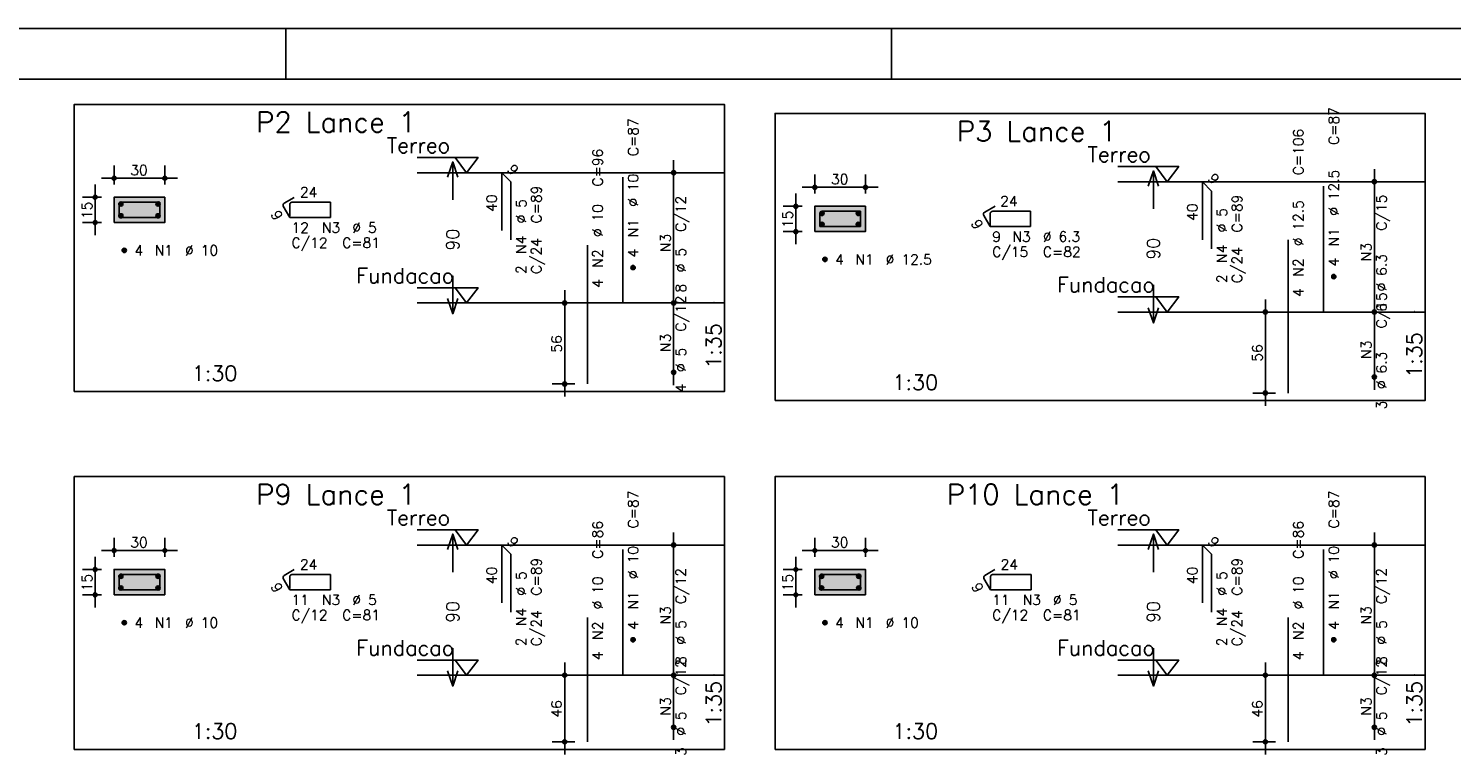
# Model space of a CAD drawing. Extents: x 0 to 119, y 0 to 84.
# Tile 8 of 20: x 16 to 44, y 70 to 84. Entities that reach past the tile are written whole.
import ezdxf

# ---------------------------------------------------------------- set-up
doc = ezdxf.new("R2010")
doc.units = 0
doc.linetypes.add('ESTILO_TQS_0002', pattern=[0.4, 0.1, -0.3])
for name, color, linetype in [('1', 1, 'CONTINUOUS'), ('2', 2, 'CONTINUOUS'), ('3', 3, 'CONTINUOUS'), ('4', 4, 'CONTINUOUS'), ('6', 6, 'CONTINUOUS'), ('7', 7, 'CONTINUOUS'), ('8', 8, 'CONTINUOUS')]:
    doc.layers.add(name, color=color, linetype=linetype)
doc.styles.get("Standard").update_dxf_attribs({"font": 'ROMANS.SHX'})

msp = doc.modelspace()

# ---------------------------------------------------------------- linework, layer by layer
at = {"layer": '1', "linetype": 'CONTINUOUS'}
for p, q in [((0, 84.099998), (118.900002, 84.099998)), ((21, 83.099998), (21, 84.099998)), ((32.950001, 83.099998), (32.950001, 84.099998))]:
    msp.add_line(p, q, dxfattribs=at)
for points in [[(16.825, 76.92867), (29.65, 76.92867), (29.65, 82.600099), (16.825, 82.600099), (16.825, 76.92867)], [(30.65, 76.75), (43.475, 76.75), (43.475, 82.421429), (30.65, 82.421429), (30.65, 76.75)], [(23.59, 81.550099), (24.79, 81.550099), (24.565, 81.250099), (24.34, 81.550099)], [(29.65, 81.250099), (23.59, 81.250099)], [(37.415, 81.371429), (38.615, 81.371429), (38.39, 81.071429), (38.165, 81.371429)], [(43.475, 81.071429), (37.415, 81.071429)], [(23.59, 78.97867), (24.79, 78.97867), (24.565, 78.67867), (24.34, 78.97867)], [(29.65, 78.67867), (23.59, 78.67867)], [(37.415, 78.8), (38.615, 78.8), (38.39, 78.5), (38.165, 78.8)], [(43.475, 78.5), (37.415, 78.5)], [(16.825, 69.863018), (29.65, 69.863018), (29.65, 75.248732), (16.825, 75.248732), (16.825, 69.863018)], [(30.65, 69.863018), (43.475, 69.863018), (43.475, 75.248732), (30.65, 75.248732), (30.65, 69.863018)], [(23.59, 74.198732), (24.79, 74.198732), (24.565, 73.898732), (24.34, 74.198732)], [(37.415, 74.198732), (38.615, 74.198732), (38.39, 73.898732), (38.165, 74.198732)], [(29.65, 73.898732), (23.59, 73.898732)], [(43.475, 73.898732), (37.415, 73.898732)], [(23.59, 71.627303), (24.79, 71.627303), (24.565, 71.327303), (24.34, 71.627303)], [(37.415, 71.627303), (38.615, 71.627303), (38.39, 71.327303), (38.165, 71.627303)], [(29.65, 71.327303), (23.59, 71.327303)], [(43.475, 71.327303), (37.415, 71.327303)]]:
    msp.add_lwpolyline(points, dxfattribs=at)
at = {"layer": '1', "linetype": 'ESTILO_TQS_0002'}
for points in [[(17.61, 80.266884), (18.61, 80.266884), (18.61, 80.766884), (17.61, 80.766884), (17.61, 80.266884)], [(31.435, 80.088214), (32.435, 80.088214), (32.435, 80.588214), (31.435, 80.588214), (31.435, 80.088214)], [(17.61, 72.915518), (18.61, 72.915518), (18.61, 73.415518), (17.61, 73.415518), (17.61, 72.915518)], [(31.435, 72.915518), (32.435, 72.915518), (32.435, 73.415518), (31.435, 73.415518), (31.435, 72.915518)]]:
    msp.add_lwpolyline(points, dxfattribs=at)
at = {"layer": '2', "linetype": 'CONTINUOUS'}
for p, q in [((28.65, 78.42867), (28.65, 81.500099)), ((17.61, 81.016884), (17.61, 81.391884)), ((18.61, 81.016884), (18.61, 81.391884)), ((28.65, 81.250099), (28.65, 81.250099)), ((31.435, 80.838214), (31.435, 81.213214)), ((32.435, 80.838214), (32.435, 81.213214)), ((42.475, 78.25), (42.475, 81.321429)), ((17.235, 80.016884), (17.235, 81.016884)), ((17.36, 81.141884), (18.86, 81.141884)), ((31.185, 80.963214), (32.685, 80.963214)), ((42.475, 81.071429), (42.475, 81.071429)), ((17.36, 80.766884), (16.985, 80.766884)), ((17.61, 80.766884), (17.61, 80.766884)), ((17.61, 80.766884), (17.61, 80.766884)), ((18.61, 80.766884), (18.61, 80.766884)), ((31.185, 80.588214), (30.81, 80.588214)), ((31.06, 79.838214), (31.06, 80.838214)), ((31.435, 80.588214), (31.435, 80.588214)), ((31.435, 80.588214), (31.435, 80.588214)), ((32.435, 80.588214), (32.435, 80.588214)), ((17.36, 80.266884), (16.985, 80.266884)), ((17.61, 80.266884), (17.61, 80.266884)), ((31.185, 80.088214), (30.81, 80.088214)), ((31.435, 80.088214), (31.435, 80.088214)), ((26.5, 76.82867), (26.5, 78.92867)), ((28.65, 77.057241), (28.65, 78.92867)), ((26.7, 78.67867), (26.25, 78.67867)), ((26.95, 78.67867), (26.95, 78.67867)), ((28.65, 78.67867), (28.65, 78.67867)), ((28.65, 78.67867), (28.65, 78.67867)), ((40.325, 76.65), (40.325, 78.75)), ((42.475, 76.964286), (42.475, 78.75)), ((40.525, 78.5), (40.075, 78.5)), ((40.775, 78.5), (40.775, 78.5)), ((42.475, 78.5), (42.475, 78.5)), ((42.475, 78.5), (42.475, 78.5)), ((28.65, 77.307241), (28.65, 77.307241)), ((26.7, 77.07867), (26.25, 77.07867)), ((26.95, 77.07867), (26.95, 77.07867)), ((42.475, 77.214286), (42.475, 77.214286)), ((40.525, 76.9), (40.075, 76.9)), ((40.775, 76.9), (40.775, 76.9)), ((28.65, 71.077303), (28.65, 74.148732)), ((42.475, 71.077303), (42.475, 74.148732)), ((17.61, 73.665518), (17.61, 74.040518)), ((18.61, 73.665518), (18.61, 74.040518)), ((28.65, 73.898732), (28.65, 73.898732)), ((31.435, 73.665518), (31.435, 74.040518)), ((32.435, 73.665518), (32.435, 74.040518)), ((42.475, 73.898732), (42.475, 73.898732)), ((17.235, 72.665518), (17.235, 73.665518)), ((17.36, 73.790518), (18.86, 73.790518)), ((31.06, 72.665518), (31.06, 73.665518)), ((31.185, 73.790518), (32.685, 73.790518)), ((17.36, 73.415518), (16.985, 73.415518)), ((17.61, 73.415518), (17.61, 73.415518)), ((17.61, 73.415518), (17.61, 73.415518)), ((18.61, 73.415518), (18.61, 73.415518)), ((31.185, 73.415518), (30.81, 73.415518)), ((31.435, 73.415518), (31.435, 73.415518)), ((31.435, 73.415518), (31.435, 73.415518)), ((32.435, 73.415518), (32.435, 73.415518)), ((17.36, 72.915518), (16.985, 72.915518)), ((17.61, 72.915518), (17.61, 72.915518)), ((31.185, 72.915518), (30.81, 72.915518)), ((31.435, 72.915518), (31.435, 72.915518)), ((26.7, 71.327303), (26.25, 71.327303)), ((26.5, 69.763018), (26.5, 71.577303)), ((26.95, 71.327303), (26.95, 71.327303)), ((28.65, 70.048732), (28.65, 71.577303)), ((28.65, 71.327303), (28.65, 71.327303)), ((28.65, 71.327303), (28.65, 71.327303)), ((40.525, 71.327303), (40.075, 71.327303)), ((40.325, 69.763018), (40.325, 71.577303)), ((40.775, 71.327303), (40.775, 71.327303)), ((42.475, 70.048732), (42.475, 71.577303)), ((42.475, 71.327303), (42.475, 71.327303)), ((42.475, 71.327303), (42.475, 71.327303)), ((28.65, 70.298732), (28.65, 70.298732)), ((42.475, 70.298732), (42.475, 70.298732)), ((26.7, 70.013018), (26.25, 70.013018)), ((26.95, 70.013018), (26.95, 70.013018)), ((40.525, 70.013018), (40.075, 70.013018)), ((40.775, 70.013018), (40.775, 70.013018))]:
    msp.add_line(p, q, dxfattribs=at)
for points in [[(24.19, 81.164384), (24.29, 81.464384), (24.39, 81.164384)], [(24.29, 80.714384), (24.29, 81.464384)], [(38.015, 80.985714), (38.115, 81.285714), (38.215, 80.985714)], [(38.115, 80.535714), (38.115, 81.285714)], [(17.61, 80.266884), (18.61, 80.266884), (18.61, 80.766884), (17.61, 80.766884), (17.61, 80.266884)], [(31.435, 80.088214), (32.435, 80.088214), (32.435, 80.588214), (31.435, 80.588214), (31.435, 80.088214)], [(24.29, 79.214384), (24.29, 78.464384)], [(38.115, 79.035714), (38.115, 78.285714)], [(24.19, 78.764384), (24.29, 78.464384), (24.39, 78.764384)], [(38.015, 78.585714), (38.115, 78.285714), (38.215, 78.585714)], [(24.19, 73.813018), (24.29, 74.113018), (24.39, 73.813018)], [(24.29, 73.363018), (24.29, 74.113018)], [(38.015, 73.813018), (38.115, 74.113018), (38.215, 73.813018)], [(38.115, 73.363018), (38.115, 74.113018)], [(17.61, 72.915518), (18.61, 72.915518), (18.61, 73.415518), (17.61, 73.415518), (17.61, 72.915518)], [(31.435, 72.915518), (32.435, 72.915518), (32.435, 73.415518), (31.435, 73.415518), (31.435, 72.915518)], [(24.29, 71.863018), (24.29, 71.113018)], [(38.115, 71.863018), (38.115, 71.113018)], [(24.19, 71.413018), (24.29, 71.113018), (24.39, 71.413018)], [(38.015, 71.413018), (38.115, 71.113018), (38.215, 71.413018)]]:
    msp.add_lwpolyline(points, dxfattribs=at)
for centre, radius in [((17.61, 81.141884), 0.04), ((17.61, 81.141884), 0.02), ((18.61, 81.141884), 0.04), ((18.61, 81.141884), 0.02), ((28.65, 81.250099), 0.041625), ((28.65, 81.250099), 0.02075), ((31.435, 80.963214), 0.04), ((31.435, 80.963214), 0.02), ((32.435, 80.963214), 0.04), ((32.435, 80.963214), 0.02), ((42.475, 81.071429), 0.041625), ((42.475, 81.071429), 0.02075), ((17.235, 80.766884), 0.04), ((17.235, 80.766884), 0.02), ((31.06, 80.588214), 0.04), ((31.06, 80.588214), 0.02), ((17.235, 80.266884), 0.04), ((17.235, 80.266884), 0.02), ((31.06, 80.088214), 0.04), ((31.06, 80.088214), 0.02), ((26.5, 78.67867), 0.04), ((26.5, 78.67867), 0.02), ((28.65, 78.67867), 0.041625), ((28.65, 78.67867), 0.041625), ((28.65, 78.67867), 0.02075), ((28.65, 78.67867), 0.02075), ((40.325, 78.5), 0.04), ((40.325, 78.5), 0.02), ((42.475, 78.5), 0.041625), ((42.475, 78.5), 0.041625), ((42.475, 78.5), 0.02075), ((42.475, 78.5), 0.02075), ((28.65, 77.307241), 0.041625), ((28.65, 77.307241), 0.02075), ((42.475, 77.214286), 0.041625), ((42.475, 77.214286), 0.02075), ((26.5, 77.07867), 0.04), ((26.5, 77.07867), 0.02), ((40.325, 76.9), 0.04), ((40.325, 76.9), 0.02), ((28.65, 73.898732), 0.041625), ((28.65, 73.898732), 0.02075), ((42.475, 73.898732), 0.041625), ((42.475, 73.898732), 0.02075), ((17.61, 73.790518), 0.04), ((17.61, 73.790518), 0.02), ((18.61, 73.790518), 0.04), ((18.61, 73.790518), 0.02), ((31.435, 73.790518), 0.04), ((31.435, 73.790518), 0.02), ((32.435, 73.790518), 0.04), ((32.435, 73.790518), 0.02), ((17.235, 73.415518), 0.04), ((17.235, 73.415518), 0.02), ((31.06, 73.415518), 0.04), ((31.06, 73.415518), 0.02), ((17.235, 72.915518), 0.04), ((17.235, 72.915518), 0.02), ((31.06, 72.915518), 0.04), ((31.06, 72.915518), 0.02), ((26.5, 71.327303), 0.04), ((26.5, 71.327303), 0.02), ((28.65, 71.327303), 0.041625), ((28.65, 71.327303), 0.041625), ((28.65, 71.327303), 0.02075), ((28.65, 71.327303), 0.02075), ((40.325, 71.327303), 0.04), ((40.325, 71.327303), 0.02), ((42.475, 71.327303), 0.041625), ((42.475, 71.327303), 0.041625), ((42.475, 71.327303), 0.02075), ((42.475, 71.327303), 0.02075), ((28.65, 70.298732), 0.041625), ((28.65, 70.298732), 0.02075), ((42.475, 70.298732), 0.041625), ((42.475, 70.298732), 0.02075), ((26.5, 70.013018), 0.04), ((26.5, 70.013018), 0.02), ((40.325, 70.013018), 0.04), ((40.325, 70.013018), 0.02)]:
    msp.add_circle(centre, radius, dxfattribs=at)
for points in [[(17.61, 80.266884), (18.61, 80.266884), (18.61, 80.766884)], [(17.61, 80.266884), (18.61, 80.766884), (17.61, 80.766884)], [(17.61, 80.266884), (17.61, 80.766884), (17.61, 80.266884)], [(31.435, 80.088214), (32.435, 80.088214), (32.435, 80.588214)], [(31.435, 80.088214), (32.435, 80.588214), (31.435, 80.588214)], [(31.435, 80.088214), (31.435, 80.588214), (31.435, 80.088214)], [(17.61, 72.915518), (18.61, 72.915518), (18.61, 73.415518)], [(17.61, 72.915518), (18.61, 73.415518), (17.61, 73.415518)], [(17.61, 72.915518), (17.61, 73.415518), (17.61, 72.915518)], [(31.435, 72.915518), (32.435, 72.915518), (32.435, 73.415518)], [(31.435, 72.915518), (32.435, 73.415518), (31.435, 73.415518)], [(31.435, 72.915518), (31.435, 73.415518), (31.435, 72.915518)]]:
    msp.add_solid(points, dxfattribs=at)
at = {"layer": '3', "linetype": 'CONTINUOUS'}
for p, q in [((17.702104, 80.627677), (17.749207, 80.67478)), ((17.70211, 80.639468), (17.737454, 80.674812)), ((17.704554, 80.618342), (17.758559, 80.672347)), ((17.708588, 80.61059), (17.766314, 80.668317)), ((17.713886, 80.604103), (17.772805, 80.663023)), ((17.720374, 80.598807), (17.778106, 80.656539)), ((17.728132, 80.59478), (17.782106, 80.648753)), ((17.737448, 80.592311), (17.784595, 80.639457)), ((17.749252, 80.592329), (17.784598, 80.627675)), ((18.435437, 80.627677), (18.48254, 80.67478)), ((18.435443, 80.639468), (18.470787, 80.674812)), ((18.437887, 80.618342), (18.491892, 80.672347)), ((18.441921, 80.61059), (18.499647, 80.668317)), ((18.447219, 80.604103), (18.506139, 80.663023)), ((18.453708, 80.598807), (18.51144, 80.656539)), ((18.461466, 80.59478), (18.515439, 80.648753)), ((18.470782, 80.592311), (18.517928, 80.639457)), ((18.482585, 80.592329), (18.517932, 80.627675)), ((17.702104, 80.394344), (17.749207, 80.441446)), ((17.70211, 80.406134), (17.737454, 80.441479)), ((17.704554, 80.385009), (17.758559, 80.439013)), ((17.708588, 80.377257), (17.766314, 80.434983)), ((17.713886, 80.37077), (17.772805, 80.429689)), ((17.720374, 80.365474), (17.778106, 80.423206)), ((17.728132, 80.361446), (17.782106, 80.41542)), ((17.737448, 80.358977), (17.784595, 80.406124)), ((17.749252, 80.358996), (17.784598, 80.394342)), ((18.435437, 80.394344), (18.48254, 80.441446)), ((18.435443, 80.406134), (18.470787, 80.441479)), ((18.437887, 80.385009), (18.491892, 80.439013)), ((18.441921, 80.377257), (18.499647, 80.434983)), ((18.447219, 80.37077), (18.506139, 80.429689)), ((18.453708, 80.365474), (18.51144, 80.423206)), ((18.461466, 80.361446), (18.515439, 80.41542)), ((18.470782, 80.358977), (18.517928, 80.406124)), ((18.482585, 80.358996), (18.517932, 80.394342)), ((31.535437, 80.440674), (31.58254, 80.487776)), ((31.535443, 80.452464), (31.570787, 80.487809)), ((31.537887, 80.431339), (31.591892, 80.485343)), ((31.541921, 80.423587), (31.599647, 80.481313)), ((31.547219, 80.4171), (31.606139, 80.476019)), ((31.553708, 80.411804), (31.61144, 80.469536)), ((31.561466, 80.407776), (31.615439, 80.46175)), ((31.570782, 80.405307), (31.617928, 80.452454)), ((31.582585, 80.405326), (31.617932, 80.440672)), ((32.252104, 80.440674), (32.299207, 80.487776)), ((32.25211, 80.452464), (32.287454, 80.487809)), ((32.254554, 80.431339), (32.308559, 80.485343)), ((32.258588, 80.423587), (32.316314, 80.481313)), ((32.263886, 80.4171), (32.322805, 80.476019)), ((32.270374, 80.411804), (32.328106, 80.469536)), ((32.278132, 80.407776), (32.332106, 80.46175)), ((32.287448, 80.405307), (32.334595, 80.452454)), ((32.299252, 80.405326), (32.334598, 80.440672)), ((31.535437, 80.224007), (31.58254, 80.27111)), ((31.535443, 80.235798), (31.570787, 80.271142)), ((31.537887, 80.214672), (31.591892, 80.268677)), ((31.541921, 80.20692), (31.599647, 80.264647)), ((31.547219, 80.200433), (31.606139, 80.259353)), ((31.553708, 80.195137), (31.61144, 80.252869)), ((31.561466, 80.19111), (31.615439, 80.245083)), ((31.570782, 80.188641), (31.617928, 80.235787)), ((31.582585, 80.188659), (31.617932, 80.224005)), ((32.252104, 80.224007), (32.299207, 80.27111)), ((32.25211, 80.235798), (32.287454, 80.271142)), ((32.254554, 80.214672), (32.308559, 80.268677)), ((32.258588, 80.20692), (32.316314, 80.264647)), ((32.263886, 80.200433), (32.322805, 80.259353)), ((32.270374, 80.195137), (32.328106, 80.252869)), ((32.278132, 80.19111), (32.332106, 80.245083)), ((32.287448, 80.188641), (32.334595, 80.235787)), ((32.299252, 80.188659), (32.334598, 80.224005)), ((17.768771, 79.71101), (17.815873, 79.758113)), ((17.768776, 79.722801), (17.804121, 79.758145)), ((17.771221, 79.701675), (17.825225, 79.75568)), ((17.775254, 79.693924), (17.832981, 79.75165)), ((17.780552, 79.687437), (17.839472, 79.746356)), ((17.787041, 79.68214), (17.844773, 79.739872)), ((17.794799, 79.678113), (17.848772, 79.732086)), ((17.804115, 79.675644), (17.851262, 79.722791)), ((17.815918, 79.675662), (17.851265, 79.711009)), ((31.593771, 79.53234), (31.640873, 79.579443)), ((31.593776, 79.544131), (31.629121, 79.579475)), ((31.596221, 79.523005), (31.650225, 79.57701)), ((31.600254, 79.515254), (31.657981, 79.57298)), ((31.605552, 79.508767), (31.664472, 79.567686)), ((31.612041, 79.50347), (31.669773, 79.561202)), ((31.619799, 79.499443), (31.673772, 79.553416)), ((31.629115, 79.496974), (31.676262, 79.544121)), ((31.640918, 79.496992), (31.676265, 79.532339)), ((27.808771, 79.372796), (27.855873, 79.419899)), ((27.808776, 79.384587), (27.844121, 79.419931)), ((27.811221, 79.363461), (27.865225, 79.417466)), ((27.815254, 79.35571), (27.872981, 79.413436)), ((27.820552, 79.349222), (27.879472, 79.408142)), ((27.827041, 79.343926), (27.884773, 79.401658)), ((27.834799, 79.339899), (27.888772, 79.393872)), ((27.844115, 79.33743), (27.891262, 79.384576)), ((27.855918, 79.337448), (27.891265, 79.372794)), ((41.633771, 79.194126), (41.680873, 79.241229)), ((41.633776, 79.205917), (41.669121, 79.241261)), ((41.636221, 79.184791), (41.690225, 79.238796)), ((41.640254, 79.17704), (41.697981, 79.234766)), ((41.645552, 79.170552), (41.704472, 79.229472)), ((41.652041, 79.165256), (41.709773, 79.222988)), ((41.659799, 79.161229), (41.713772, 79.215202)), ((41.669115, 79.15876), (41.716262, 79.205906)), ((41.680918, 79.158778), (41.716265, 79.194124)), ((17.702104, 73.27631), (17.749207, 73.323413)), ((17.70211, 73.288101), (17.737454, 73.323445)), ((17.704554, 73.266975), (17.758559, 73.32098)), ((17.708588, 73.259224), (17.766314, 73.31695)), ((17.713886, 73.252737), (17.772805, 73.311656)), ((17.720374, 73.24744), (17.778106, 73.305172)), ((17.728132, 73.243413), (17.782106, 73.297386)), ((17.737448, 73.240944), (17.784595, 73.288091)), ((18.435437, 73.27631), (18.48254, 73.323413)), ((18.435443, 73.288101), (18.470787, 73.323445)), ((18.437887, 73.266975), (18.491892, 73.32098)), ((18.441921, 73.259224), (18.499647, 73.31695)), ((18.447219, 73.252737), (18.506139, 73.311656)), ((18.453708, 73.24744), (18.51144, 73.305172)), ((18.461466, 73.243413), (18.515439, 73.297386)), ((18.470782, 73.240944), (18.517928, 73.288091)), ((31.527104, 73.27631), (31.574207, 73.323413)), ((31.52711, 73.288101), (31.562454, 73.323445)), ((31.529554, 73.266975), (31.583559, 73.32098)), ((31.533588, 73.259224), (31.591314, 73.31695)), ((31.538886, 73.252737), (31.597805, 73.311656)), ((31.545374, 73.24744), (31.603106, 73.305172)), ((31.553132, 73.243413), (31.607106, 73.297386)), ((31.562448, 73.240944), (31.609595, 73.288091)), ((32.260437, 73.27631), (32.30754, 73.323413)), ((32.260443, 73.288101), (32.295787, 73.323445)), ((32.262887, 73.266975), (32.316892, 73.32098)), ((32.266921, 73.259224), (32.324647, 73.31695)), ((32.272219, 73.252737), (32.331139, 73.311656)), ((32.278708, 73.24744), (32.33644, 73.305172)), ((32.286466, 73.243413), (32.340439, 73.297386)), ((32.295782, 73.240944), (32.342928, 73.288091)), ((17.702104, 73.042977), (17.749207, 73.09008)), ((17.70211, 73.054768), (17.737454, 73.090112)), ((17.704554, 73.033642), (17.758559, 73.087647)), ((17.708588, 73.02589), (17.766314, 73.083617)), ((17.713886, 73.019403), (17.772805, 73.078323)), ((17.720374, 73.014107), (17.778106, 73.071839)), ((17.728132, 73.01008), (17.782106, 73.064053)), ((17.737448, 73.007611), (17.784595, 73.054757)), ((17.749252, 73.240962), (17.784598, 73.276309)), ((17.749252, 73.007629), (17.784598, 73.042975)), ((18.435437, 73.042977), (18.48254, 73.09008)), ((18.435443, 73.054768), (18.470787, 73.090112)), ((18.437887, 73.033642), (18.491892, 73.087647)), ((18.441921, 73.02589), (18.499647, 73.083617)), ((18.447219, 73.019403), (18.506139, 73.078323)), ((18.453708, 73.014107), (18.51144, 73.071839)), ((18.461466, 73.01008), (18.515439, 73.064053)), ((18.470782, 73.007611), (18.517928, 73.054757)), ((18.482585, 73.240962), (18.517932, 73.276309)), ((18.482585, 73.007629), (18.517932, 73.042975)), ((31.527104, 73.042977), (31.574207, 73.09008)), ((31.52711, 73.054768), (31.562454, 73.090112)), ((31.529554, 73.033642), (31.583559, 73.087647)), ((31.533588, 73.02589), (31.591314, 73.083617)), ((31.538886, 73.019403), (31.597805, 73.078323)), ((31.545374, 73.014107), (31.603106, 73.071839)), ((31.553132, 73.01008), (31.607106, 73.064053)), ((31.562448, 73.007611), (31.609595, 73.054757)), ((31.574252, 73.240962), (31.609598, 73.276309)), ((31.574252, 73.007629), (31.609598, 73.042975)), ((32.260437, 73.042977), (32.30754, 73.09008)), ((32.260443, 73.054768), (32.295787, 73.090112)), ((32.262887, 73.033642), (32.316892, 73.087647)), ((32.266921, 73.02589), (32.324647, 73.083617)), ((32.272219, 73.019403), (32.331139, 73.078323)), ((32.278708, 73.014107), (32.33644, 73.071839)), ((32.286466, 73.01008), (32.340439, 73.064053)), ((32.295782, 73.007611), (32.342928, 73.054757)), ((32.307585, 73.240962), (32.342932, 73.276309)), ((32.307585, 73.007629), (32.342932, 73.042975)), ((17.768771, 72.359644), (17.815873, 72.406746)), ((17.768776, 72.371434), (17.804121, 72.406779)), ((17.771221, 72.350309), (17.825225, 72.404313)), ((17.775254, 72.342557), (17.832981, 72.400283)), ((17.780552, 72.33607), (17.839472, 72.394989)), ((17.787041, 72.330774), (17.844773, 72.388506)), ((17.794799, 72.326746), (17.848772, 72.38072)), ((17.804115, 72.324277), (17.851262, 72.371424)), ((17.815918, 72.324296), (17.851265, 72.359642)), ((31.593771, 72.359644), (31.640873, 72.406746)), ((31.593776, 72.371434), (31.629121, 72.406779)), ((31.596221, 72.350309), (31.650225, 72.404313)), ((31.600254, 72.342557), (31.657981, 72.400283)), ((31.605552, 72.33607), (31.664472, 72.394989)), ((31.612041, 72.330774), (31.669773, 72.388506)), ((31.619799, 72.326746), (31.673772, 72.38072)), ((31.629115, 72.324277), (31.676262, 72.371424)), ((31.640918, 72.324296), (31.676265, 72.359642)), ((27.808771, 72.021429), (27.855873, 72.068532)), ((27.808776, 72.03322), (27.844121, 72.068564)), ((27.811221, 72.012094), (27.865225, 72.066099)), ((27.815254, 72.004343), (27.872981, 72.062069)), ((27.820552, 71.997856), (27.879472, 72.056775)), ((27.827041, 71.992559), (27.884773, 72.050291)), ((27.834799, 71.988532), (27.888772, 72.042505)), ((27.844115, 71.986063), (27.891262, 72.03321)), ((27.855918, 71.986081), (27.891265, 72.021428)), ((41.633771, 72.021429), (41.680873, 72.068532)), ((41.633776, 72.03322), (41.669121, 72.068564)), ((41.636221, 72.012094), (41.690225, 72.066099)), ((41.640254, 72.004343), (41.697981, 72.062069)), ((41.645552, 71.997856), (41.704472, 72.056775)), ((41.652041, 71.992559), (41.709773, 72.050291)), ((41.659799, 71.988532), (41.713772, 72.042505)), ((41.669115, 71.986063), (41.716262, 72.03321)), ((41.680918, 71.986081), (41.716265, 72.021428))]:
    msp.add_line(p, q, dxfattribs=at)
for centre in [(17.743333, 80.633551), (18.476667, 80.633551), (17.743333, 80.400218), (18.476667, 80.400218), (31.576667, 80.446548), (32.293333, 80.446548), (31.576667, 80.229881), (32.293333, 80.229881), (17.81, 79.716884), (31.635, 79.538214), (27.85, 79.37867), (41.675, 79.2), (17.743333, 73.282184), (18.476667, 73.282184), (31.568333, 73.282184), (32.301667, 73.282184), (17.743333, 73.048851), (18.476667, 73.048851), (31.568333, 73.048851), (32.301667, 73.048851), (17.81, 72.365518), (31.635, 72.365518), (27.85, 72.027303), (41.675, 72.027303)]:
    msp.add_circle(centre, 0.041667, dxfattribs=at)
at = {"layer": '4', "linetype": 'CONTINUOUS'}
for p, q in [((17.71, 80.625218), (17.71, 80.366884)), ((17.71, 80.625218), (17.71, 80.391884)), ((17.985, 80.666884), (17.751667, 80.666884)), ((18.51, 80.666884), (17.751667, 80.666884)), ((18.51, 80.366884), (18.51, 80.666884)), ((17.71, 80.366884), (18.51, 80.366884)), ((31.534833, 80.435881), (31.534833, 80.188048)), ((31.534833, 80.435881), (31.534833, 80.202548)), ((31.820667, 80.488381), (31.587333, 80.488381)), ((32.335167, 80.488381), (31.587333, 80.488381)), ((32.335167, 80.188048), (32.335167, 80.488381)), ((31.534833, 80.188048), (32.335167, 80.188048)), ((17.985, 73.315518), (17.751667, 73.315518)), ((18.51, 73.315518), (17.751667, 73.315518)), ((18.51, 73.015518), (18.51, 73.315518)), ((31.81, 73.315518), (31.576667, 73.315518)), ((32.335, 73.315518), (31.576667, 73.315518)), ((32.335, 73.015518), (32.335, 73.315518)), ((17.71, 73.273851), (17.71, 73.015518)), ((17.71, 73.273851), (17.71, 73.040518)), ((17.71, 73.015518), (18.51, 73.015518)), ((31.535, 73.273851), (31.535, 73.015518)), ((31.535, 73.273851), (31.535, 73.040518)), ((31.535, 73.015518), (32.335, 73.015518))]:
    msp.add_line(p, q, dxfattribs=at)
for centre, radius in [((17.751667, 80.625218), 0.041667), ((17.751667, 80.625218), 0.041667), ((31.587333, 80.435881), 0.0525), ((31.587333, 80.435881), 0.0525), ((17.751667, 73.273851), 0.041667), ((17.751667, 73.273851), 0.041667), ((31.576667, 73.273851), 0.041667), ((31.576667, 73.273851), 0.041667)]:
    msp.add_arc(centre, radius, 90, 180, dxfattribs=at)
at = {"layer": '6', "linetype": 'CONTINUOUS'}
for p, q in [((25.258174, 80.107241), (25.258174, 81.250099)), ((25.258174, 81.250099), (25.440002, 81.068271)), ((27.65, 78.67867), (27.65, 81.164384)), ((25.440002, 81.068271), (25.440002, 79.925414)), ((39.083174, 79.928571), (39.083174, 81.071429)), ((39.083174, 81.071429), (39.265002, 80.889601)), ((39.265002, 80.889601), (39.265002, 79.746744)), ((41.475, 78.5), (41.475, 80.985714)), ((20.9475, 80.590608), (21.076667, 80.366884)), ((21.164824, 80.764192), (20.962751, 80.647525)), ((21.076667, 80.625218), (21.076667, 80.391884)), ((21.876667, 80.666884), (21.118333, 80.666884)), ((21.876667, 80.366884), (21.876667, 80.666884)), ((34.990539, 80.591061), (34.788466, 80.474394)), ((21.076667, 80.366884), (21.876667, 80.366884)), ((34.76925, 80.402678), (34.893167, 80.188048)), ((34.893167, 80.435881), (34.893167, 80.202548)), ((35.6935, 80.488381), (34.945667, 80.488381)), ((35.6935, 80.188048), (35.6935, 80.488381)), ((34.893167, 80.188048), (35.6935, 80.188048)), ((26.95, 77.07867), (26.95, 79.821527)), ((40.775, 76.9), (40.775, 79.928571)), ((25.258174, 72.755875), (25.258174, 73.898732)), ((25.258174, 73.898732), (25.440002, 73.716904)), ((39.083174, 72.755875), (39.083174, 73.898732)), ((39.083174, 73.898732), (39.265002, 73.716904)), ((25.440002, 73.716904), (25.440002, 72.574047)), ((27.65, 71.327303), (27.65, 73.813018)), ((39.265002, 73.716904), (39.265002, 72.574047)), ((41.475, 71.327303), (41.475, 73.813018)), ((21.164824, 73.412825), (20.962751, 73.296159)), ((21.876667, 73.315518), (21.118333, 73.315518)), ((21.876667, 73.015518), (21.876667, 73.315518)), ((34.989824, 73.412825), (34.787751, 73.296159)), ((35.701667, 73.315518), (34.943333, 73.315518)), ((35.701667, 73.015518), (35.701667, 73.315518)), ((20.9475, 73.239241), (21.076667, 73.015518)), ((21.076667, 73.273851), (21.076667, 73.040518)), ((21.076667, 73.015518), (21.876667, 73.015518)), ((34.7725, 73.239241), (34.901667, 73.015518)), ((34.901667, 73.273851), (34.901667, 73.040518)), ((34.901667, 73.015518), (35.701667, 73.015518)), ((26.95, 70.013018), (26.95, 72.47016)), ((40.775, 70.013018), (40.775, 72.47016))]:
    msp.add_line(p, q, dxfattribs=at)
for centre, radius, start, end in [((20.983584, 80.611441), 0.041667, 120, 210), ((21.118333, 80.625218), 0.041667, 90, 180), ((34.814716, 80.428928), 0.0525, 120, 210), ((34.945667, 80.435881), 0.0525, 90, 180), ((20.983584, 73.260074), 0.041667, 120, 210), ((21.118333, 73.273851), 0.041667, 90, 180), ((34.808584, 73.260074), 0.041667, 120, 210), ((34.943333, 73.273851), 0.041667, 90, 180)]:
    msp.add_arc(centre, radius, start, end, dxfattribs=at)
at = {"layer": '8', "linetype": 'CONTINUOUS'}
msp.add_line((2.5, 83.099998), (117.900002, 83.099998), dxfattribs=at)

# ---------------------------------------------------------------- texts
at = {"layer": '1', "linetype": 'CONTINUOUS'}
for s, p in [('Terreo', (22.99, 81.640099)), ('Terreo', (36.815, 81.461429)), ('Fundacao', (22.39, 79.06867)), ('Fundacao', (36.215, 78.89)), ('Terreo', (22.99, 74.288732)), ('Terreo', (36.815, 74.288732)), ('Fundacao', (22.39, 71.717303)), ('Fundacao', (36.215, 71.717303))]:
    msp.add_text(s, height=0.3, dxfattribs=at).set_placement(p)
at = {"layer": '2', "linetype": 'CONTINUOUS'}
for s, height, rotation, p in [('C=87', 0.2, 90, (41.775, 81.8)), ('C=87', 0.2, 90, (27.95, 81.57867)), ('C=106', 0.2, 90, (41.075, 81.2)), ('C=96', 0.2, 90, (27.25, 80.97867)), ('9', 0.2, 315, (25.349088, 81.300606)), ('9', 0.2, 315, (39.174088, 81.121936)), ('%%c 12.5', 0.2, 90, (41.775, 80.4)), ('%%c 10', 0.2, 90, (27.95, 80.57867)), ('15', 0.2, 90, (17.175, 80.336884)), ('40', 0.2, 90, (25.158174, 80.47867)), ('%%c 5', 0.2, 90, (25.74, 80.250099)), ('C=89', 0.2, 90, (26.04, 80.250099)), ('C/12', 0.2, 90, (28.89, 80.084384)), ('40', 0.2, 90, (38.983174, 80.3)), ('C=89', 0.2, 90, (39.865, 80.071429)), ('C/15', 0.2, 90, (42.715, 80.105714)), ('9', 0.2, 300, (20.691859, 80.433391)), ('%%c 10', 0.2, 90, (27.25, 79.97867)), ('N1', 0.2, 90, (27.95, 79.97867)), ('15', 0.2, 90, (31, 80.158214)), ('9', 0.2, 300, (34.508276, 80.254698)), ('%%c 5', 0.2, 90, (39.565, 80.071429)), ('%%c 12.5', 0.2, 90, (41.075, 79.8)), ('90', 0.25, 90, (24.415, 79.714384)), ('N1', 0.2, 90, (41.775, 79.8)), ('N4', 0.2, 90, (25.74, 79.650099)), ('C/24', 0.2, 90, (26.04, 79.250099)), ('N3', 0.2, 90, (28.59, 79.684384)), ('90', 0.25, 90, (38.24, 79.535714)), ('N4', 0.2, 90, (39.565, 79.471429)), ('N3', 0.2, 90, (42.415, 79.505714)), ('N2', 0.2, 90, (27.25, 79.37867)), ('4', 0.2, 90, (27.95, 79.57867)), ('%%c 5', 0.2, 90, (28.89, 79.284384)), ('C/24', 0.2, 90, (39.865, 79.071429)), ('N2', 0.2, 90, (41.075, 79.2)), ('4', 0.2, 90, (41.775, 79.4)), ('%%c 6.3', 0.2, 90, (42.715, 78.905714)), ('2', 0.2, 90, (25.74, 79.250099)), ('2', 0.2, 90, (39.565, 79.071429)), ('4', 0.2, 90, (27.25, 78.97867)), ('8', 0.2, 90, (28.89, 78.884384)), ('4', 0.2, 90, (41.075, 78.8)), ('C/12', 0.2, 90, (28.89, 78.112956)), ('C/15', 0.2, 90, (42.715, 78.177143)), ('6', 0.2, 90, (42.715, 78.505714)), ('1:35', 0.3, 90, (29.59, 77.37867)), ('56', 0.2, 90, (26.44, 77.69867)), ('N3', 0.2, 90, (28.59, 77.712956)), ('56', 0.2, 90, (40.265, 77.52)), ('N3', 0.2, 90, (42.415, 77.577143)), ('1:35', 0.3, 90, (43.415, 77.2)), ('%%c 5', 0.2, 90, (28.89, 77.312956)), ('%%c 6.3', 0.2, 90, (42.715, 76.977143)), ('4', 0.2, 90, (28.89, 76.912956)), ('3', 0.2, 90, (42.715, 76.577143)), ('C=87', 0.2, 90, (27.95, 74.227303)), ('C=87', 0.2, 90, (41.775, 74.227303)), ('C=86', 0.2, 90, (27.25, 73.627303)), ('C=86', 0.2, 90, (41.075, 73.627303)), ('9', 0.2, 315, (25.349088, 73.94924)), ('9', 0.2, 315, (39.174088, 73.94924)), ('%%c 10', 0.2, 90, (27.95, 73.227303)), ('%%c 10', 0.2, 90, (41.775, 73.227303)), ('40', 0.2, 90, (25.158174, 73.127303)), ('%%c 5', 0.2, 90, (25.74, 72.898732)), ('C=89', 0.2, 90, (26.04, 72.898732)), ('C/12', 0.2, 90, (28.89, 72.733018)), ('40', 0.2, 90, (38.983174, 73.127303)), ('%%c 5', 0.2, 90, (39.565, 72.898732)), ('C=89', 0.2, 90, (39.865, 72.898732)), ('C/12', 0.2, 90, (42.715, 72.733018)), ('15', 0.2, 90, (17.175, 72.985518)), ('9', 0.2, 300, (20.691859, 73.082024)), ('%%c 10', 0.2, 90, (27.25, 72.627303)), ('15', 0.2, 90, (31, 72.985518)), ('9', 0.2, 300, (34.516859, 73.082024)), ('%%c 10', 0.2, 90, (41.075, 72.627303)), ('90', 0.25, 90, (24.415, 72.363018)), ('N1', 0.2, 90, (27.95, 72.627303)), ('90', 0.25, 90, (38.24, 72.363018)), ('N1', 0.2, 90, (41.775, 72.627303)), ('N4', 0.2, 90, (25.74, 72.298732)), ('C/24', 0.2, 90, (26.04, 71.898732)), ('N3', 0.2, 90, (28.59, 72.333018)), ('N4', 0.2, 90, (39.565, 72.298732)), ('C/24', 0.2, 90, (39.865, 71.898732)), ('N3', 0.2, 90, (42.415, 72.333018)), ('N2', 0.2, 90, (27.25, 72.027303)), ('4', 0.2, 90, (27.95, 72.227303)), ('%%c 5', 0.2, 90, (28.89, 71.933018)), ('N2', 0.2, 90, (41.075, 72.027303)), ('4', 0.2, 90, (41.775, 72.227303)), ('%%c 5', 0.2, 90, (42.715, 71.933018)), ('2', 0.2, 90, (25.74, 71.898732)), ('2', 0.2, 90, (39.565, 71.898732)), ('4', 0.2, 90, (27.25, 71.627303)), ('8', 0.2, 90, (28.89, 71.533018)), ('4', 0.2, 90, (41.075, 71.627303)), ('8', 0.2, 90, (42.715, 71.533018)), ('C/12', 0.2, 90, (28.89, 70.933018)), ('C/12', 0.2, 90, (42.715, 70.933018)), ('1:35', 0.3, 90, (29.59, 70.313018)), ('1:35', 0.3, 90, (43.415, 70.313018)), ('46', 0.2, 90, (26.44, 70.49016)), ('N3', 0.2, 90, (28.59, 70.533018)), ('46', 0.2, 90, (40.265, 70.49016)), ('N3', 0.2, 90, (42.415, 70.533018)), ('%%c 5', 0.2, 90, (28.89, 70.133018)), ('%%c 5', 0.2, 90, (42.715, 70.133018)), ('3', 0.2, 90, (28.89, 69.733018)), ('3', 0.2, 90, (42.715, 69.733018))]:
    msp.add_text(s, height=height, rotation=rotation, dxfattribs=at).set_placement(p)
for s, height, p in [('30', 0.2, (17.93, 81.201884)), ('1', 0.01, (29.44, 81.250099)), ('30', 0.2, (31.755, 81.023214)), ('24', 0.2, (21.276667, 80.766884)), ('1', 0.01, (43.265, 81.071429)), ('24', 0.2, (35.093333, 80.588381)), ('12', 0.2, (21.11, 80.066884)), ('N3', 0.2, (21.71, 80.066884)), ('%%c 5', 0.2, (22.31, 80.066884)), ('9', 0.2, (34.935, 79.888214)), ('N3', 0.2, (35.335, 79.888214)), ('%%c 6.3', 0.2, (35.935, 79.888214)), ('4', 0.2, (18.01, 79.616884)), ('N1', 0.2, (18.41, 79.616884)), ('%%c 10', 0.2, (19.01, 79.616884)), ('C/12', 0.2, (21.11, 79.766884)), ('C=81', 0.2, (22.11, 79.766884)), ('C/15', 0.2, (34.935, 79.588214)), ('C=82', 0.2, (35.935, 79.588214)), ('4', 0.2, (31.835, 79.438214)), ('N1', 0.2, (32.235, 79.438214)), ('%%c 12.5', 0.2, (32.835, 79.438214)), ('0', 0.01, (29.44, 78.67867)), ('0', 0.01, (43.265, 78.5)), ('1:30', 0.3, (19.1425, 77.13867)), ('1:30', 0.3, (32.9675, 76.96)), ('30', 0.2, (17.93, 73.850518)), ('1', 0.01, (29.44, 73.898732)), ('30', 0.2, (31.755, 73.850518)), ('1', 0.01, (43.265, 73.898732)), ('24', 0.2, (21.276667, 73.415518)), ('24', 0.2, (35.101667, 73.415518)), ('11', 0.2, (21.11, 72.715518)), ('N3', 0.2, (21.71, 72.715518)), ('%%c 5', 0.2, (22.31, 72.715518)), ('11', 0.2, (34.935, 72.715518)), ('N3', 0.2, (35.535, 72.715518)), ('%%c 5', 0.2, (36.135, 72.715518)), ('4', 0.2, (18.01, 72.265518)), ('N1', 0.2, (18.41, 72.265518)), ('%%c 10', 0.2, (19.01, 72.265518)), ('C/12', 0.2, (21.11, 72.415518)), ('C=81', 0.2, (22.11, 72.415518)), ('4', 0.2, (31.835, 72.265518)), ('N1', 0.2, (32.235, 72.265518)), ('%%c 10', 0.2, (32.835, 72.265518)), ('C/12', 0.2, (34.935, 72.415518)), ('C=81', 0.2, (35.935, 72.415518)), ('0', 0.01, (29.44, 71.327303)), ('0', 0.01, (43.265, 71.327303)), ('1:30', 0.3, (19.1425, 70.073018)), ('1:30', 0.3, (32.9675, 70.073018))]:
    msp.add_text(s, height=height, dxfattribs=at).set_placement(p)
at = {"layer": '7', "linetype": 'CONTINUOUS'}
for s, p in [('P2 Lance 1', (20.4125, 82.050099)), ('P3 Lance 1', (34.2375, 81.871429)), ('P9 Lance 1', (20.4125, 74.698732)), ('P10 Lance 1', (34.0375, 74.698732))]:
    msp.add_text(s, height=0.4, dxfattribs=at).set_placement(p)

doc.saveas('drawing.dxf')
